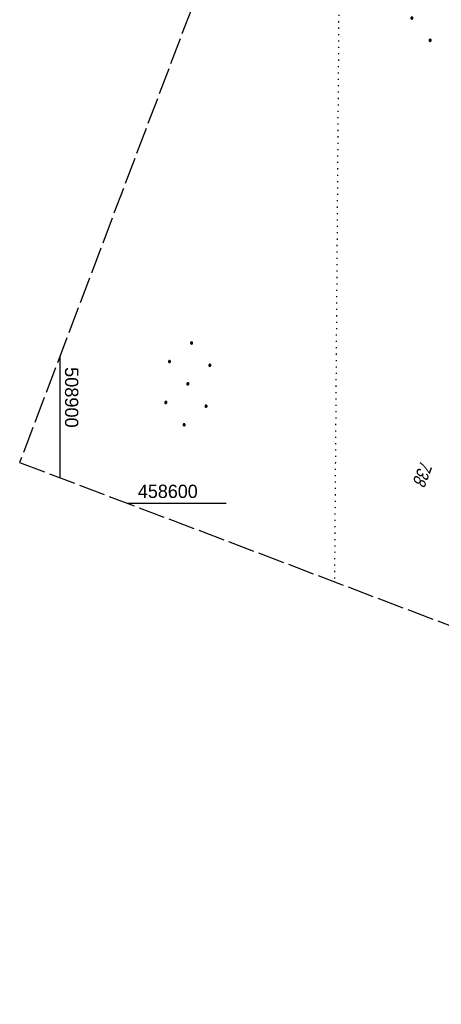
# Model space of a CAD drawing. Extents: x 508892 to 509489, y 458506 to 459473.
# Tile 1 of 63: x 508892 to 508972, y 458506 to 458691. Entities that reach past the tile are written whole.
import ezdxf

# ---------------------------------------------------------------- set-up
doc = ezdxf.new("R2010")
doc.units = 0
doc.header["$LTSCALE"] = 10
doc.header["$MEASUREMENT"] = 0
for name, pattern in [('LT00', [0]), ('LT14', [0.6, 0.5, -0.1]), ('PUNKTX2_STR', [0.6, 0.1, -0.5])]:
    doc.linetypes.add(name, pattern=pattern)
doc.layers.add('-BLATT_111-RAND', color=7, linetype='LT14', plot=False)
for name, color, linetype in [('DFK_FLUR_NR', 250, 'LT00'), ('DFK_NUTZUNG', 250, 'LT00'), ('DFK_NUTZUNGSGRENZE', 70, 'PUNKTX2_STR'), ('V111_RASTER', 250, 'LT00')]:
    doc.layers.add(name, color=color, linetype=linetype)
doc.styles.get("Standard").update_dxf_attribs({"font": 'ARIAL.TTF'})

# ---------------------------------------------------------------- blocks, each defined once
blk = doc.blocks.new('Ackerland7')
at = {"layer": 'DFK_NUTZUNG', "color": 0, "linetype": 'ByBlock'}
for p, q in [((-4, 3.93), (-4, 3.67)), ((-3.95, 3.63), (-3.95, 3.97)), ((-3.9, 3.99), (-3.9, 3.61)), ((-3.85, 3.6), (-3.85, 4)), ((-3.8, 3.99), (-3.8, 3.61)), ((-3.75, 3.63), (-3.75, 3.97)), ((-3.7, 3.93), (-3.7, 3.67)), ((-3.65, 3.8), (-3.65, 3.8)), ((3.7, 3.93), (3.7, 3.67)), ((3.75, 3.63), (3.75, 3.97)), ((3.8, 3.99), (3.8, 3.61)), ((3.85, 3.6), (3.85, 4)), ((3.9, 3.99), (3.9, 3.61)), ((3.95, 3.63), (3.95, 3.97)), ((4, 3.93), (4, 3.67)), ((4.05, 3.8), (4.05, 3.8)), ((-7.85, 0.13), (-7.85, -0.13)), ((-7.8, -0.17), (-7.8, 0.17)), ((-7.75, 0.19), (-7.75, -0.19)), ((-7.7, -0.2), (-7.7, 0.2)), ((-7.65, 0.19), (-7.65, -0.19)), ((-7.6, -0.17), (-7.6, 0.17)), ((-7.55, 0.13), (-7.55, -0.13)), ((-7.5, 0), (-7.5, 0)), ((-0.15, 0.13), (-0.15, -0.13)), ((-0.1, -0.17), (-0.1, 0.17)), ((-0.05, 0.19), (-0.05, -0.19)), ((0, -0.2), (0, 0.2)), ((0.05, 0.19), (0.05, -0.19)), ((0.1, -0.17), (0.1, 0.17)), ((0.15, 0.13), (0.15, -0.13)), ((0.2, 0), (0.2, 0)), ((7.55, 0.13), (7.55, -0.13)), ((7.6, -0.17), (7.6, 0.17)), ((7.65, 0.19), (7.65, -0.19)), ((7.7, -0.2), (7.7, 0.2)), ((7.75, 0.19), (7.75, -0.19)), ((7.8, -0.17), (7.8, 0.17)), ((7.85, 0.13), (7.85, -0.13)), ((7.9, 0), (7.9, 0)), ((-4, -3.67), (-4, -3.93)), ((-3.95, -3.97), (-3.95, -3.63)), ((-3.9, -3.61), (-3.9, -3.99)), ((-3.85, -4), (-3.85, -3.6)), ((-3.8, -3.61), (-3.8, -3.99)), ((-3.75, -3.97), (-3.75, -3.63)), ((-3.7, -3.67), (-3.7, -3.93)), ((3.7, -3.67), (3.7, -3.93)), ((3.75, -3.97), (3.75, -3.63)), ((3.8, -3.61), (3.8, -3.99)), ((3.85, -4), (3.85, -3.6)), ((3.9, -3.61), (3.9, -3.99)), ((3.95, -3.97), (3.95, -3.63)), ((4, -3.67), (4, -3.93)), ((-3.65, -3.8), (-3.65, -3.8)), ((4.05, -3.8), (4.05, -3.8))]:
    blk.add_line(p, q, dxfattribs=at)
for points in [[(-3.65, 3.8), (-3.67, 3.89), (-3.73, 3.96), (-3.81, 3.99), (-3.89, 3.99), (-3.97, 3.96), (-4.03, 3.89), (-4.05, 3.8), (-4.03, 3.71), (-3.97, 3.64), (-3.89, 3.6), (-3.81, 3.6), (-3.73, 3.64), (-3.67, 3.71), (-3.65, 3.8)], [(4.05, 3.8), (4.03, 3.89), (3.97, 3.96), (3.89, 3.99), (3.81, 3.99), (3.73, 3.96), (3.67, 3.89), (3.65, 3.8), (3.67, 3.71), (3.73, 3.64), (3.81, 3.61), (3.89, 3.61), (3.97, 3.64), (4.03, 3.71), (4.05, 3.8)], [(-7.5, 0), (-7.52, 0.09), (-7.58, 0.16), (-7.66, 0.19), (-7.74, 0.19), (-7.82, 0.16), (-7.88, 0.09), (-7.9, 0)], [(0.2, 0), (0.18, 0.09), (0.12, 0.16), (0.04, 0.19), (-0.04, 0.19), (-0.12, 0.16), (-0.18, 0.09), (-0.2, 0)], [(-0.2, 0), (-0.18, -0.09), (-0.12, -0.16), (-0.04, -0.19), (0.04, -0.19), (0.12, -0.16), (0.18, -0.09), (0.2, 0)], [(7.9, 0), (7.88, 0.09), (7.82, 0.16), (7.74, 0.19), (7.66, 0.19), (7.58, 0.16), (7.52, 0.09), (7.5, 0)], [(7.5, 0), (7.52, -0.09), (7.58, -0.16), (7.66, -0.19), (7.74, -0.19), (7.82, -0.16), (7.88, -0.09), (7.9, 0)], [(-7.9, 0), (-7.88, -0.09), (-7.82, -0.16), (-7.74, -0.19), (-7.66, -0.19), (-7.58, -0.16), (-7.52, -0.09), (-7.5, 0)], [(-3.65, -3.8), (-3.67, -3.71), (-3.73, -3.64), (-3.81, -3.61), (-3.89, -3.61), (-3.97, -3.64), (-4.03, -3.71), (-4.05, -3.8), (-4.03, -3.89), (-3.97, -3.96), (-3.89, -3.99), (-3.81, -3.99), (-3.73, -3.96), (-3.67, -3.89), (-3.65, -3.8)], [(4.05, -3.8), (4.03, -3.71), (3.97, -3.64), (3.89, -3.61), (3.81, -3.61), (3.73, -3.64), (3.67, -3.71), (3.65, -3.8), (3.67, -3.89), (3.73, -3.96), (3.81, -3.99), (3.89, -3.99), (3.97, -3.96), (4.03, -3.89), (4.05, -3.8)]]:
    blk.add_lwpolyline(points, dxfattribs=at)

msp = doc.modelspace()

# ---------------------------------------------------------------- linework, layer by layer
at = {"layer": '-BLATT_111-RAND'}
msp.add_lwpolyline([(509220.39, 459472.62), (508892.48, 458607.69), (509160.85, 458505.95), (509488.75, 459370.88), (509220.39, 459472.62)], dxfattribs=at)
at = {"layer": 'DFK_NUTZUNGSGRENZE', "ltscale": 0.2}
msp.add_line((508952.99, 458767.29), (508951.63, 458585.26), dxfattribs=at)
at = {"layer": 'V111_RASTER'}
for p, q in [((508900, 458627.51), (508900, 458604.84)), ((508912.76, 458600), (508931.26, 458600))]:
    msp.add_line(p, q, dxfattribs=at)

# ---------------------------------------------------------------- block references
at = {"layer": 'DFK_NUTZUNG', "rotation": 264.7376999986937}
for p in [(508970.31, 458694.58), (508924.08, 458622.42)]:
    msp.add_blockref('Ackerland7', p, dxfattribs=at)

# ---------------------------------------------------------------- texts
at = {"layer": 'DFK_FLUR_NR', "oblique": 13.754, "width": 0.75}
msp.add_text('738', height=2.5, rotation=249.2379, dxfattribs=at).set_placement((508967.9, 458608.2))
at = {"layer": 'V111_RASTER'}
for s, rotation, width, p in [(' 508900', -89.9998, 0.976, (508901, 458626.52)), (' 458600', 0.0002, 0.965, (508913.76, 458601))]:
    msp.add_text(s, height=2.5, rotation=rotation, dxfattribs=dict(at, width=width)).set_placement(p)

doc.saveas('drawing.dxf')
